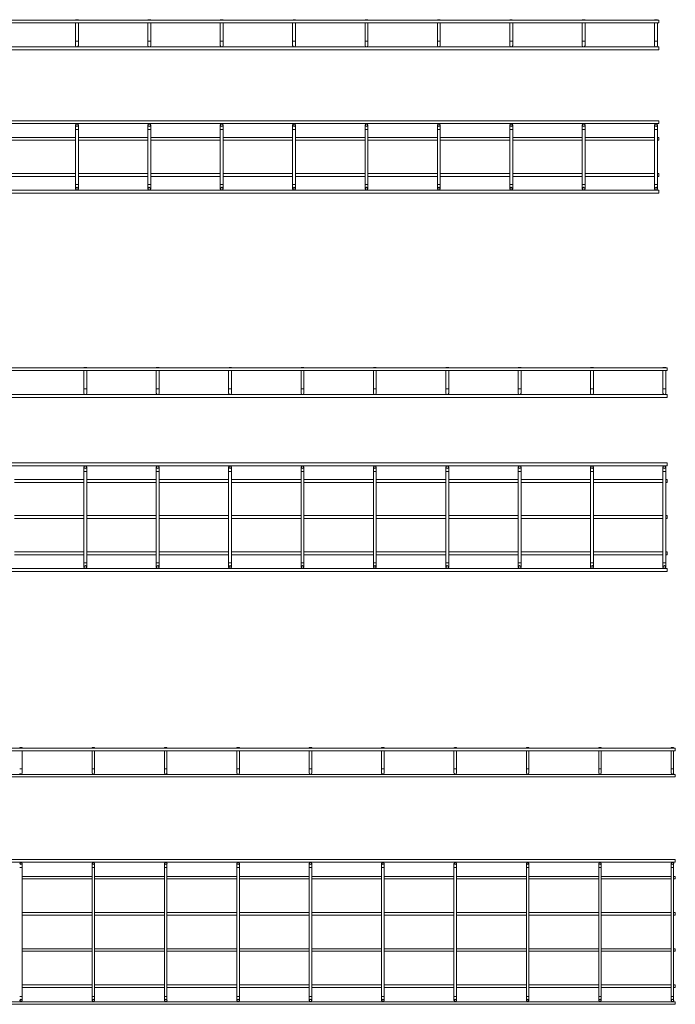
# Model space of a CAD drawing. Header units: millimetres. Extents: x -505 to 3449, y -3134 to -108.
# Tile 6 of 6: x 2529 to 3434, y -1469 to -108. Entities that reach past the tile are written whole.
import ezdxf

# ---------------------------------------------------------------- set-up
doc = ezdxf.new("R2010")
doc.units = ezdxf.units.MM

msp = doc.modelspace()

# ---------------------------------------------------------------- linework, layer by layer
at = {"color": 7, "linetype": 'Continuous', "lineweight": 15}
for p, q in [((2606.3, -108.4), (2605.8, -108.9)), ((2606.3, -108.4), (2609.3, -108.4)), ((2609.8, -108.9), (2609.3, -108.4)), ((2706.3, -108.4), (2705.8, -108.9)), ((2706.3, -108.4), (2709.3, -108.4)), ((2709.8, -108.9), (2709.3, -108.4)), ((2806.3, -108.4), (2805.8, -108.9)), ((2806.3, -108.4), (2809.3, -108.4)), ((2809.8, -108.9), (2809.3, -108.4)), ((2906.3, -108.4), (2905.8, -108.9)), ((2906.3, -108.4), (2909.3, -108.4)), ((2909.8, -108.9), (2909.3, -108.4)), ((3006.3, -108.4), (3005.8, -108.9)), ((3006.3, -108.4), (3009.3, -108.4)), ((3009.8, -108.9), (3009.3, -108.4)), ((3106.3, -108.4), (3105.8, -108.9)), ((3106.3, -108.4), (3109.3, -108.4)), ((3109.8, -108.9), (3109.3, -108.4)), ((3206.3, -108.4), (3205.8, -108.9)), ((3206.3, -108.4), (3209.3, -108.4)), ((3209.8, -108.9), (3209.3, -108.4)), ((3306.3, -108.4), (3305.8, -108.9)), ((3306.3, -108.4), (3309.3, -108.4)), ((3309.8, -108.9), (3309.3, -108.4)), ((3406.3, -108.4), (3405.8, -108.9)), ((3406.3, -108.4), (3409.3, -108.4)), ((3409.8, -108.9), (3409.3, -108.4)), ((3411.8, -108.9), (403.8, -108.9)), ((403.8, -112.9), (3411.8, -112.9)), ((2605.8, -112.9), (2605.8, -137.9)), ((2609.8, -137.9), (2609.8, -112.9)), ((2705.8, -112.9), (2705.8, -137.9)), ((2709.8, -137.9), (2709.8, -112.9)), ((2805.8, -112.9), (2805.8, -137.9)), ((2809.8, -137.9), (2809.8, -112.9)), ((2905.8, -112.9), (2905.8, -137.9)), ((2909.8, -137.9), (2909.8, -112.9)), ((3005.8, -112.9), (3005.8, -137.9)), ((3009.8, -137.9), (3009.8, -112.9)), ((3105.8, -112.9), (3105.8, -137.9)), ((3109.8, -137.9), (3109.8, -112.9)), ((3205.8, -112.9), (3205.8, -137.9)), ((3209.8, -137.9), (3209.8, -112.9)), ((3305.8, -112.9), (3305.8, -137.9)), ((3309.8, -137.9), (3309.8, -112.9)), ((3405.8, -112.9), (3405.8, -137.9)), ((3409.8, -137.9), (3409.8, -112.9)), ((3411.8, -108.9), (3411.8, -112.9)), ((3411.8, -145.9), (403.8, -145.9)), ((2605.8, -137.9), (2605.8, -143.9)), ((2609.8, -143.9), (2609.8, -137.9)), ((2705.8, -137.9), (2705.8, -143.9)), ((2709.8, -143.9), (2709.8, -137.9)), ((2805.8, -137.9), (2805.8, -143.9)), ((2809.8, -143.9), (2809.8, -137.9)), ((2905.8, -137.9), (2905.8, -143.9)), ((2909.8, -143.9), (2909.8, -137.9)), ((3005.8, -137.9), (3005.8, -143.9)), ((3009.8, -143.9), (3009.8, -137.9)), ((3105.8, -137.9), (3105.8, -143.9)), ((3109.8, -143.9), (3109.8, -137.9)), ((3205.8, -137.9), (3205.8, -143.9)), ((3209.8, -143.9), (3209.8, -137.9)), ((3305.8, -137.9), (3305.8, -143.9)), ((3309.8, -143.9), (3309.8, -137.9)), ((3405.8, -137.9), (3405.8, -143.9)), ((3409.8, -143.9), (3409.8, -137.9)), ((3411.8, -145.9), (3411.8, -149.9)), ((403.8, -149.9), (3411.8, -149.9)), ((3411.8, -248.1), (403.8, -248.1)), ((403.8, -252.1), (3411.8, -252.1)), ((2605.8, -254.1), (2605.8, -260.1)), ((2609.8, -260.1), (2609.8, -254.1)), ((2705.8, -254.1), (2705.8, -260.1)), ((2709.8, -260.1), (2709.8, -254.1)), ((2805.8, -254.1), (2805.8, -260.1)), ((2809.8, -260.1), (2809.8, -254.1)), ((2905.8, -254.1), (2905.8, -260.1)), ((2909.8, -260.1), (2909.8, -254.1)), ((3005.8, -254.1), (3005.8, -260.1)), ((3009.8, -260.1), (3009.8, -254.1)), ((3105.8, -254.1), (3105.8, -260.1)), ((3109.8, -260.1), (3109.8, -254.1)), ((3205.8, -254.1), (3205.8, -260.1)), ((3209.8, -260.1), (3209.8, -254.1)), ((3305.8, -254.1), (3305.8, -260.1)), ((3309.8, -260.1), (3309.8, -254.1)), ((3405.8, -254.1), (3405.8, -260.1)), ((3409.8, -260.1), (3409.8, -254.1)), ((3411.8, -248.1), (3411.8, -252.1)), ((2605.8, -271.1), (2509.8, -271.1)), ((2605.8, -260.1), (2605.8, -336.1)), ((2609.8, -336.1), (2609.8, -260.1)), ((2705.8, -271.1), (2609.8, -271.1)), ((2705.8, -260.1), (2705.8, -336.1)), ((2709.8, -336.1), (2709.8, -260.1)), ((2805.8, -271.1), (2709.8, -271.1)), ((2805.8, -260.1), (2805.8, -336.1)), ((2809.8, -336.1), (2809.8, -260.1)), ((2905.8, -271.1), (2809.8, -271.1)), ((2905.8, -260.1), (2905.8, -336.1)), ((2909.8, -336.1), (2909.8, -260.1)), ((3005.8, -271.1), (2909.8, -271.1)), ((3005.8, -260.1), (3005.8, -336.1)), ((3009.8, -336.1), (3009.8, -260.1)), ((3105.8, -271.1), (3009.8, -271.1)), ((3105.8, -260.1), (3105.8, -336.1)), ((3109.8, -336.1), (3109.8, -260.1)), ((3205.8, -271.1), (3109.8, -271.1)), ((3205.8, -260.1), (3205.8, -336.1)), ((3209.8, -336.1), (3209.8, -260.1)), ((3305.8, -271.1), (3209.8, -271.1)), ((3305.8, -260.1), (3305.8, -336.1)), ((3309.8, -336.1), (3309.8, -260.1)), ((3405.8, -271.1), (3309.8, -271.1)), ((3405.8, -260.1), (3405.8, -336.1)), ((3409.8, -336.1), (3409.8, -260.1)), ((3411.8, -271.1), (3409.8, -271.1)), ((3411.8, -271.1), (3411.8, -275.1)), ((2509.8, -275.1), (2605.8, -275.1)), ((2609.8, -275.1), (2705.8, -275.1)), ((2709.8, -275.1), (2805.8, -275.1)), ((2809.8, -275.1), (2905.8, -275.1)), ((2909.8, -275.1), (3005.8, -275.1)), ((3009.8, -275.1), (3105.8, -275.1)), ((3109.8, -275.1), (3205.8, -275.1)), ((3209.8, -275.1), (3305.8, -275.1)), ((3309.8, -275.1), (3405.8, -275.1)), ((3409.8, -275.1), (3411.8, -275.1)), ((2605.8, -321.1), (2509.8, -321.1)), ((2509.8, -325.1), (2605.8, -325.1)), ((2705.8, -321.1), (2609.8, -321.1)), ((2609.8, -325.1), (2705.8, -325.1)), ((2805.8, -321.1), (2709.8, -321.1)), ((2709.8, -325.1), (2805.8, -325.1)), ((2905.8, -321.1), (2809.8, -321.1)), ((2809.8, -325.1), (2905.8, -325.1)), ((3005.8, -321.1), (2909.8, -321.1)), ((2909.8, -325.1), (3005.8, -325.1)), ((3105.8, -321.1), (3009.8, -321.1)), ((3009.8, -325.1), (3105.8, -325.1)), ((3205.8, -321.1), (3109.8, -321.1)), ((3109.8, -325.1), (3205.8, -325.1)), ((3305.8, -321.1), (3209.8, -321.1)), ((3209.8, -325.1), (3305.8, -325.1)), ((3405.8, -321.1), (3309.8, -321.1)), ((3309.8, -325.1), (3405.8, -325.1)), ((3411.8, -321.1), (3409.8, -321.1)), ((3409.8, -325.1), (3411.8, -325.1)), ((3411.8, -321.1), (3411.8, -325.1)), ((2605.8, -336.1), (2605.8, -342.1)), ((2609.8, -342.1), (2609.8, -336.1)), ((2705.8, -336.1), (2705.8, -342.1)), ((2709.8, -342.1), (2709.8, -336.1)), ((2805.8, -336.1), (2805.8, -342.1)), ((2809.8, -342.1), (2809.8, -336.1)), ((2905.8, -336.1), (2905.8, -342.1)), ((2909.8, -342.1), (2909.8, -336.1)), ((3005.8, -336.1), (3005.8, -342.1)), ((3009.8, -342.1), (3009.8, -336.1)), ((3105.8, -336.1), (3105.8, -342.1)), ((3109.8, -342.1), (3109.8, -336.1)), ((3205.8, -336.1), (3205.8, -342.1)), ((3209.8, -342.1), (3209.8, -336.1)), ((3305.8, -336.1), (3305.8, -342.1)), ((3309.8, -342.1), (3309.8, -336.1)), ((3405.8, -336.1), (3405.8, -342.1)), ((3409.8, -342.1), (3409.8, -336.1)), ((3411.8, -344.1), (403.8, -344.1)), ((403.8, -348.1), (3411.8, -348.1)), ((3411.8, -344.1), (3411.8, -348.1)), ((3423.4, -589.4), (415.4, -589.4)), ((415.4, -593.4), (3423.4, -593.4)), ((2617.9, -588.9), (2617.4, -589.4)), ((2617.4, -593.4), (2617.4, -618.4)), ((2617.9, -588.9), (2620.9, -588.9)), ((2621.4, -589.4), (2620.9, -588.9)), ((2621.4, -618.4), (2621.4, -593.4)), ((2717.9, -588.9), (2717.4, -589.4)), ((2717.4, -593.4), (2717.4, -618.4)), ((2717.9, -588.9), (2720.9, -588.9)), ((2721.4, -589.4), (2720.9, -588.9)), ((2721.4, -618.4), (2721.4, -593.4)), ((2817.9, -588.9), (2817.4, -589.4)), ((2817.4, -593.4), (2817.4, -618.4)), ((2817.9, -588.9), (2820.9, -588.9)), ((2821.4, -589.4), (2820.9, -588.9)), ((2821.4, -618.4), (2821.4, -593.4)), ((2917.9, -588.9), (2917.4, -589.4)), ((2917.4, -593.4), (2917.4, -618.4)), ((2917.9, -588.9), (2920.9, -588.9)), ((2921.4, -589.4), (2920.9, -588.9)), ((2921.4, -618.4), (2921.4, -593.4)), ((3017.9, -588.9), (3017.4, -589.4)), ((3017.4, -593.4), (3017.4, -618.4)), ((3017.9, -588.9), (3020.9, -588.9)), ((3021.4, -589.4), (3020.9, -588.9)), ((3021.4, -618.4), (3021.4, -593.4)), ((3117.9, -588.9), (3117.4, -589.4)), ((3117.4, -593.4), (3117.4, -618.4)), ((3117.9, -588.9), (3120.9, -588.9)), ((3121.4, -589.4), (3120.9, -588.9)), ((3121.4, -618.4), (3121.4, -593.4)), ((3217.9, -588.9), (3217.4, -589.4)), ((3217.4, -593.4), (3217.4, -618.4)), ((3217.9, -588.9), (3220.9, -588.9)), ((3221.4, -589.4), (3220.9, -588.9)), ((3221.4, -618.4), (3221.4, -593.4)), ((3317.9, -588.9), (3317.4, -589.4)), ((3317.4, -593.4), (3317.4, -618.4)), ((3317.9, -588.9), (3320.9, -588.9)), ((3321.4, -589.4), (3320.9, -588.9)), ((3321.4, -618.4), (3321.4, -593.4)), ((3417.9, -588.9), (3417.4, -589.4)), ((3417.4, -593.4), (3417.4, -618.4)), ((3417.9, -588.9), (3420.9, -588.9)), ((3421.4, -589.4), (3420.9, -588.9)), ((3421.4, -618.4), (3421.4, -593.4)), ((3423.4, -589.4), (3423.4, -593.4)), ((2617.4, -618.4), (2617.4, -624.4)), ((2621.4, -624.4), (2621.4, -618.4)), ((2717.4, -618.4), (2717.4, -624.4)), ((2721.4, -624.4), (2721.4, -618.4)), ((2817.4, -618.4), (2817.4, -624.4)), ((2821.4, -624.4), (2821.4, -618.4)), ((2917.4, -618.4), (2917.4, -624.4)), ((2921.4, -624.4), (2921.4, -618.4)), ((3017.4, -618.4), (3017.4, -624.4)), ((3021.4, -624.4), (3021.4, -618.4)), ((3117.4, -618.4), (3117.4, -624.4)), ((3121.4, -624.4), (3121.4, -618.4)), ((3217.4, -618.4), (3217.4, -624.4)), ((3221.4, -624.4), (3221.4, -618.4)), ((3317.4, -618.4), (3317.4, -624.4)), ((3321.4, -624.4), (3321.4, -618.4)), ((3417.4, -618.4), (3417.4, -624.4)), ((3421.4, -624.4), (3421.4, -618.4)), ((3423.4, -626.4), (415.4, -626.4)), ((415.4, -630.4), (3423.4, -630.4)), ((3423.4, -626.4), (3423.4, -630.4)), ((3423.4, -720.9), (415.4, -720.9)), ((3423.4, -720.9), (3423.4, -724.9)), ((415.4, -724.9), (3423.4, -724.9)), ((2617.4, -726.9), (2617.4, -732.9)), ((2617.4, -732.9), (2617.4, -858.9)), ((2621.4, -732.9), (2621.4, -726.9)), ((2621.4, -858.9), (2621.4, -732.9)), ((2717.4, -726.9), (2717.4, -732.9)), ((2717.4, -732.9), (2717.4, -858.9)), ((2721.4, -732.9), (2721.4, -726.9)), ((2721.4, -858.9), (2721.4, -732.9)), ((2817.4, -726.9), (2817.4, -732.9)), ((2817.4, -732.9), (2817.4, -858.9)), ((2821.4, -732.9), (2821.4, -726.9)), ((2821.4, -858.9), (2821.4, -732.9)), ((2917.4, -726.9), (2917.4, -732.9)), ((2917.4, -732.9), (2917.4, -858.9)), ((2921.4, -732.9), (2921.4, -726.9)), ((2921.4, -858.9), (2921.4, -732.9)), ((3017.4, -726.9), (3017.4, -732.9)), ((3017.4, -732.9), (3017.4, -858.9)), ((3021.4, -732.9), (3021.4, -726.9)), ((3021.4, -858.9), (3021.4, -732.9)), ((3117.4, -726.9), (3117.4, -732.9)), ((3117.4, -732.9), (3117.4, -858.9)), ((3121.4, -732.9), (3121.4, -726.9)), ((3121.4, -858.9), (3121.4, -732.9)), ((3217.4, -726.9), (3217.4, -732.9)), ((3217.4, -732.9), (3217.4, -858.9)), ((3221.4, -732.9), (3221.4, -726.9)), ((3221.4, -858.9), (3221.4, -732.9)), ((3317.4, -726.9), (3317.4, -732.9)), ((3317.4, -732.9), (3317.4, -858.9)), ((3321.4, -732.9), (3321.4, -726.9)), ((3321.4, -858.9), (3321.4, -732.9)), ((3417.4, -726.9), (3417.4, -732.9)), ((3417.4, -732.9), (3417.4, -858.9)), ((3421.4, -732.9), (3421.4, -726.9)), ((3421.4, -858.9), (3421.4, -732.9)), ((2617.4, -743.9), (2521.4, -743.9)), ((2521.4, -747.9), (2617.4, -747.9)), ((2717.4, -743.9), (2621.4, -743.9)), ((2621.4, -747.9), (2717.4, -747.9)), ((2817.4, -743.9), (2721.4, -743.9)), ((2721.4, -747.9), (2817.4, -747.9)), ((2917.4, -743.9), (2821.4, -743.9)), ((2821.4, -747.9), (2917.4, -747.9)), ((3017.4, -743.9), (2921.4, -743.9)), ((2921.4, -747.9), (3017.4, -747.9)), ((3117.4, -743.9), (3021.4, -743.9)), ((3021.4, -747.9), (3117.4, -747.9)), ((3217.4, -743.9), (3121.4, -743.9)), ((3121.4, -747.9), (3217.4, -747.9)), ((3317.4, -743.9), (3221.4, -743.9)), ((3221.4, -747.9), (3317.4, -747.9)), ((3417.4, -743.9), (3321.4, -743.9)), ((3321.4, -747.9), (3417.4, -747.9)), ((3423.4, -743.9), (3421.4, -743.9)), ((3421.4, -747.9), (3423.4, -747.9)), ((3423.4, -743.9), (3423.4, -747.9)), ((2617.4, -793.9), (2521.4, -793.9)), ((2521.4, -797.9), (2617.4, -797.9)), ((2717.4, -793.9), (2621.4, -793.9)), ((2621.4, -797.9), (2717.4, -797.9)), ((2817.4, -793.9), (2721.4, -793.9)), ((2721.4, -797.9), (2817.4, -797.9)), ((2917.4, -793.9), (2821.4, -793.9)), ((2821.4, -797.9), (2917.4, -797.9)), ((3017.4, -793.9), (2921.4, -793.9)), ((2921.4, -797.9), (3017.4, -797.9)), ((3117.4, -793.9), (3021.4, -793.9)), ((3021.4, -797.9), (3117.4, -797.9)), ((3217.4, -793.9), (3121.4, -793.9)), ((3121.4, -797.9), (3217.4, -797.9)), ((3317.4, -793.9), (3221.4, -793.9)), ((3221.4, -797.9), (3317.4, -797.9)), ((3417.4, -793.9), (3321.4, -793.9)), ((3321.4, -797.9), (3417.4, -797.9)), ((3423.4, -793.9), (3421.4, -793.9)), ((3421.4, -797.9), (3423.4, -797.9)), ((3423.4, -793.9), (3423.4, -797.9)), ((2617.4, -843.9), (2521.4, -843.9)), ((2521.4, -847.9), (2617.4, -847.9)), ((2717.4, -843.9), (2621.4, -843.9)), ((2621.4, -847.9), (2717.4, -847.9)), ((2817.4, -843.9), (2721.4, -843.9)), ((2721.4, -847.9), (2817.4, -847.9)), ((2917.4, -843.9), (2821.4, -843.9)), ((2821.4, -847.9), (2917.4, -847.9)), ((3017.4, -843.9), (2921.4, -843.9)), ((2921.4, -847.9), (3017.4, -847.9)), ((3117.4, -843.9), (3021.4, -843.9)), ((3021.4, -847.9), (3117.4, -847.9)), ((3217.4, -843.9), (3121.4, -843.9)), ((3121.4, -847.9), (3217.4, -847.9)), ((3317.4, -843.9), (3221.4, -843.9)), ((3221.4, -847.9), (3317.4, -847.9)), ((3417.4, -843.9), (3321.4, -843.9)), ((3321.4, -847.9), (3417.4, -847.9)), ((3423.4, -843.9), (3421.4, -843.9)), ((3421.4, -847.9), (3423.4, -847.9)), ((3423.4, -843.9), (3423.4, -847.9)), ((3423.4, -866.9), (415.4, -866.9)), ((415.4, -870.9), (3423.4, -870.9)), ((2617.4, -858.9), (2617.4, -864.9)), ((2621.4, -864.9), (2621.4, -858.9)), ((2717.4, -858.9), (2717.4, -864.9)), ((2721.4, -864.9), (2721.4, -858.9)), ((2817.4, -858.9), (2817.4, -864.9)), ((2821.4, -864.9), (2821.4, -858.9)), ((2917.4, -858.9), (2917.4, -864.9)), ((2921.4, -864.9), (2921.4, -858.9)), ((3017.4, -858.9), (3017.4, -864.9)), ((3021.4, -864.9), (3021.4, -858.9)), ((3117.4, -858.9), (3117.4, -864.9)), ((3121.4, -864.9), (3121.4, -858.9)), ((3217.4, -858.9), (3217.4, -864.9)), ((3221.4, -864.9), (3221.4, -858.9)), ((3317.4, -858.9), (3317.4, -864.9)), ((3321.4, -864.9), (3321.4, -858.9)), ((3417.4, -858.9), (3417.4, -864.9)), ((3421.4, -864.9), (3421.4, -858.9)), ((3423.4, -866.9), (3423.4, -870.9)), ((3434.5, -1115.3), (426.5, -1115.3)), ((2529.2, -1114.5), (2528.7, -1115)), ((2532.2, -1115), (2528.7, -1115)), ((2529.2, -1114.5), (2531.7, -1114.5)), ((2532.2, -1115), (2531.7, -1114.5)), ((2532.2, -1115.3), (2532.2, -1115)), ((2629.2, -1114.5), (2628.7, -1115)), ((2628.7, -1115), (2628.7, -1115.3)), ((2632.2, -1115), (2628.7, -1115)), ((2629.2, -1114.5), (2631.7, -1114.5)), ((2632.2, -1115), (2631.7, -1114.5)), ((2632.2, -1115.3), (2632.2, -1115)), ((2729.2, -1114.5), (2728.7, -1115)), ((2728.7, -1115), (2728.7, -1115.3)), ((2732.2, -1115), (2728.7, -1115)), ((2729.2, -1114.5), (2731.7, -1114.5)), ((2732.2, -1115), (2731.7, -1114.5)), ((2732.2, -1115.3), (2732.2, -1115)), ((2829.2, -1114.5), (2828.7, -1115)), ((2828.7, -1115), (2828.7, -1115.3)), ((2832.2, -1115), (2828.7, -1115)), ((2829.2, -1114.5), (2831.7, -1114.5)), ((2832.2, -1115), (2831.7, -1114.5)), ((2832.2, -1115.3), (2832.2, -1115)), ((2929.2, -1114.5), (2928.7, -1115)), ((2928.7, -1115), (2928.7, -1115.3)), ((2932.2, -1115), (2928.7, -1115)), ((2929.2, -1114.5), (2931.7, -1114.5)), ((2932.2, -1115), (2931.7, -1114.5)), ((2932.2, -1115.3), (2932.2, -1115)), ((3029.2, -1114.5), (3028.7, -1115)), ((3028.7, -1115), (3028.7, -1115.3)), ((3032.2, -1115), (3028.7, -1115)), ((3029.2, -1114.5), (3031.7, -1114.5)), ((3032.2, -1115), (3031.7, -1114.5)), ((3032.2, -1115.3), (3032.2, -1115)), ((3129.2, -1114.5), (3128.7, -1115)), ((3128.7, -1115), (3128.7, -1115.3)), ((3132.2, -1115), (3128.7, -1115)), ((3129.2, -1114.5), (3131.7, -1114.5)), ((3132.2, -1115), (3131.7, -1114.5)), ((3132.2, -1115.3), (3132.2, -1115)), ((3229.2, -1114.5), (3228.7, -1115)), ((3228.7, -1115), (3228.7, -1115.3)), ((3232.2, -1115), (3228.7, -1115)), ((3229.2, -1114.5), (3231.7, -1114.5)), ((3232.2, -1115), (3231.7, -1114.5)), ((3232.2, -1115.3), (3232.2, -1115)), ((3329.2, -1114.5), (3328.7, -1115)), ((3328.7, -1115), (3328.7, -1115.3)), ((3332.2, -1115), (3328.7, -1115)), ((3329.2, -1114.5), (3331.7, -1114.5)), ((3332.2, -1115), (3331.7, -1114.5)), ((3332.2, -1115.3), (3332.2, -1115)), ((3429.2, -1114.5), (3428.7, -1115)), ((3428.7, -1115), (3428.7, -1115.3)), ((3432.2, -1115), (3428.7, -1115)), ((3429.2, -1114.5), (3431.7, -1114.5)), ((3432.2, -1115), (3431.7, -1114.5)), ((3432.2, -1115.3), (3432.2, -1115)), ((3434.5, -1115.3), (3434.5, -1118.8)), ((426.5, -1118.8), (3434.5, -1118.8)), ((2532.2, -1144), (2532.2, -1118.8)), ((2628.7, -1118.8), (2628.7, -1144)), ((2632.2, -1144), (2632.2, -1118.8)), ((2728.7, -1118.8), (2728.7, -1144)), ((2732.2, -1144), (2732.2, -1118.8)), ((2828.7, -1118.8), (2828.7, -1144)), ((2832.2, -1144), (2832.2, -1118.8)), ((2928.7, -1118.8), (2928.7, -1144)), ((2932.2, -1144), (2932.2, -1118.8)), ((3028.7, -1118.8), (3028.7, -1144)), ((3032.2, -1144), (3032.2, -1118.8)), ((3128.7, -1118.8), (3128.7, -1144)), ((3132.2, -1144), (3132.2, -1118.8)), ((3228.7, -1118.8), (3228.7, -1144)), ((3232.2, -1144), (3232.2, -1118.8)), ((3328.7, -1118.8), (3328.7, -1144)), ((3332.2, -1144), (3332.2, -1118.8)), ((3428.7, -1118.8), (3428.7, -1144)), ((3432.2, -1144), (3432.2, -1118.8)), ((3434.5, -1151.5), (426.5, -1151.5)), ((426.5, -1155), (3434.5, -1155)), ((2532.2, -1149.7), (2532.2, -1144)), ((2628.7, -1144), (2628.7, -1149.7)), ((2632.2, -1149.7), (2632.2, -1144)), ((2728.7, -1144), (2728.7, -1149.7)), ((2732.2, -1149.7), (2732.2, -1144)), ((2828.7, -1144), (2828.7, -1149.7)), ((2832.2, -1149.7), (2832.2, -1144)), ((2928.7, -1144), (2928.7, -1149.7)), ((2932.2, -1149.7), (2932.2, -1144)), ((3028.7, -1144), (3028.7, -1149.7)), ((3032.2, -1149.7), (3032.2, -1144)), ((3128.7, -1144), (3128.7, -1149.7)), ((3132.2, -1149.7), (3132.2, -1144)), ((3228.7, -1144), (3228.7, -1149.7)), ((3232.2, -1149.7), (3232.2, -1144)), ((3328.7, -1144), (3328.7, -1149.7)), ((3332.2, -1149.7), (3332.2, -1144)), ((3428.7, -1144), (3428.7, -1149.7)), ((3432.2, -1149.7), (3432.2, -1144)), ((3434.5, -1151.5), (3434.5, -1155)), ((3434.5, -1269.3), (426.5, -1269.3)), ((426.5, -1272.8), (3434.5, -1272.8)), ((2532.2, -1280.3), (2532.2, -1274.5)), ((2628.7, -1274.5), (2628.7, -1280.3)), ((2632.2, -1280.3), (2632.2, -1274.5)), ((2728.7, -1274.5), (2728.7, -1280.3)), ((2732.2, -1280.3), (2732.2, -1274.5)), ((2828.7, -1274.5), (2828.7, -1280.3)), ((2832.2, -1280.3), (2832.2, -1274.5)), ((2928.7, -1274.5), (2928.7, -1280.3)), ((2932.2, -1280.3), (2932.2, -1274.5)), ((3028.7, -1274.5), (3028.7, -1280.3)), ((3032.2, -1280.3), (3032.2, -1274.5)), ((3128.7, -1274.5), (3128.7, -1280.3)), ((3132.2, -1280.3), (3132.2, -1274.5)), ((3228.7, -1274.5), (3228.7, -1280.3)), ((3232.2, -1280.3), (3232.2, -1274.5)), ((3328.7, -1274.5), (3328.7, -1280.3)), ((3332.2, -1280.3), (3332.2, -1274.5)), ((3428.7, -1274.5), (3428.7, -1280.3)), ((3432.2, -1280.3), (3432.2, -1274.5)), ((3434.5, -1269.3), (3434.5, -1272.8)), ((2532.2, -1458.3), (2532.2, -1280.3)), ((2628.7, -1292.5), (2532.2, -1292.5)), ((2628.7, -1280.3), (2628.7, -1458.3)), ((2632.2, -1458.3), (2632.2, -1280.3)), ((2728.7, -1292.5), (2632.2, -1292.5)), ((2728.7, -1280.3), (2728.7, -1458.3)), ((2732.2, -1458.3), (2732.2, -1280.3)), ((2828.7, -1292.5), (2732.2, -1292.5)), ((2828.7, -1280.3), (2828.7, -1458.3)), ((2832.2, -1458.3), (2832.2, -1280.3)), ((2928.7, -1292.5), (2832.2, -1292.5)), ((2928.7, -1280.3), (2928.7, -1458.3)), ((2932.2, -1458.3), (2932.2, -1280.3)), ((3028.7, -1292.5), (2932.2, -1292.5)), ((3028.7, -1280.3), (3028.7, -1458.3)), ((3032.2, -1458.3), (3032.2, -1280.3)), ((3128.7, -1292.5), (3032.2, -1292.5)), ((3128.7, -1280.3), (3128.7, -1458.3)), ((3132.2, -1458.3), (3132.2, -1280.3)), ((3228.7, -1292.5), (3132.2, -1292.5)), ((3228.7, -1280.3), (3228.7, -1458.3)), ((3232.2, -1458.3), (3232.2, -1280.3)), ((3328.7, -1292.5), (3232.2, -1292.5)), ((3328.7, -1280.3), (3328.7, -1458.3)), ((3332.2, -1458.3), (3332.2, -1280.3)), ((3428.7, -1292.5), (3332.2, -1292.5)), ((3428.7, -1280.3), (3428.7, -1458.3)), ((3432.2, -1458.3), (3432.2, -1280.3)), ((3434.5, -1292.5), (3432.2, -1292.5)), ((3434.5, -1292.5), (3434.5, -1296)), ((2532.2, -1296), (2628.7, -1296)), ((2632.2, -1296), (2728.7, -1296)), ((2732.2, -1296), (2828.7, -1296)), ((2832.2, -1296), (2928.7, -1296)), ((2932.2, -1296), (3028.7, -1296)), ((3032.2, -1296), (3128.7, -1296)), ((3132.2, -1296), (3228.7, -1296)), ((3232.2, -1296), (3328.7, -1296)), ((3332.2, -1296), (3428.7, -1296)), ((3432.2, -1296), (3434.5, -1296)), ((2628.7, -1342.5), (2532.2, -1342.5)), ((2532.2, -1346), (2628.7, -1346)), ((2728.7, -1342.5), (2632.2, -1342.5)), ((2632.2, -1346), (2728.7, -1346)), ((2828.7, -1342.5), (2732.2, -1342.5)), ((2732.2, -1346), (2828.7, -1346)), ((2928.7, -1342.5), (2832.2, -1342.5)), ((2832.2, -1346), (2928.7, -1346)), ((3028.7, -1342.5), (2932.2, -1342.5)), ((2932.2, -1346), (3028.7, -1346)), ((3128.7, -1342.5), (3032.2, -1342.5)), ((3032.2, -1346), (3128.7, -1346)), ((3228.7, -1342.5), (3132.2, -1342.5)), ((3132.2, -1346), (3228.7, -1346)), ((3328.7, -1342.5), (3232.2, -1342.5)), ((3232.2, -1346), (3328.7, -1346)), ((3428.7, -1342.5), (3332.2, -1342.5)), ((3332.2, -1346), (3428.7, -1346)), ((3434.5, -1342.5), (3432.2, -1342.5)), ((3432.2, -1346), (3434.5, -1346)), ((3434.5, -1342.5), (3434.5, -1346)), ((2628.7, -1392.5), (2532.2, -1392.5)), ((2532.2, -1396), (2628.7, -1396)), ((2728.7, -1392.5), (2632.2, -1392.5)), ((2632.2, -1396), (2728.7, -1396)), ((2828.7, -1392.5), (2732.2, -1392.5)), ((2732.2, -1396), (2828.7, -1396)), ((2928.7, -1392.5), (2832.2, -1392.5)), ((2832.2, -1396), (2928.7, -1396)), ((3028.7, -1392.5), (2932.2, -1392.5)), ((2932.2, -1396), (3028.7, -1396)), ((3128.7, -1392.5), (3032.2, -1392.5)), ((3032.2, -1396), (3128.7, -1396)), ((3228.7, -1392.5), (3132.2, -1392.5)), ((3132.2, -1396), (3228.7, -1396)), ((3328.7, -1392.5), (3232.2, -1392.5)), ((3232.2, -1396), (3328.7, -1396)), ((3428.7, -1392.5), (3332.2, -1392.5)), ((3332.2, -1396), (3428.7, -1396)), ((3434.5, -1392.5), (3432.2, -1392.5)), ((3432.2, -1396), (3434.5, -1396)), ((3434.5, -1392.5), (3434.5, -1396)), ((2628.7, -1442.5), (2532.2, -1442.5)), ((2728.7, -1442.5), (2632.2, -1442.5)), ((2828.7, -1442.5), (2732.2, -1442.5)), ((2928.7, -1442.5), (2832.2, -1442.5)), ((3028.7, -1442.5), (2932.2, -1442.5)), ((3128.7, -1442.5), (3032.2, -1442.5)), ((3228.7, -1442.5), (3132.2, -1442.5)), ((3328.7, -1442.5), (3232.2, -1442.5)), ((3428.7, -1442.5), (3332.2, -1442.5)), ((3434.5, -1442.5), (3432.2, -1442.5)), ((3434.5, -1442.5), (3434.5, -1446)), ((2532.2, -1446), (2628.7, -1446)), ((2632.2, -1446), (2728.7, -1446)), ((2732.2, -1446), (2828.7, -1446)), ((2832.2, -1446), (2928.7, -1446)), ((2932.2, -1446), (3028.7, -1446)), ((3032.2, -1446), (3128.7, -1446)), ((3132.2, -1446), (3228.7, -1446)), ((3232.2, -1446), (3328.7, -1446)), ((3332.2, -1446), (3428.7, -1446)), ((3432.2, -1446), (3434.5, -1446)), ((3434.5, -1465.8), (426.5, -1465.8)), ((426.5, -1469.3), (3434.5, -1469.3)), ((2532.2, -1464), (2532.2, -1458.3)), ((2628.7, -1458.3), (2628.7, -1464)), ((2632.2, -1464), (2632.2, -1458.3)), ((2728.7, -1458.3), (2728.7, -1464)), ((2732.2, -1464), (2732.2, -1458.3)), ((2828.7, -1458.3), (2828.7, -1464)), ((2832.2, -1464), (2832.2, -1458.3)), ((2928.7, -1458.3), (2928.7, -1464)), ((2932.2, -1464), (2932.2, -1458.3)), ((3028.7, -1458.3), (3028.7, -1464)), ((3032.2, -1464), (3032.2, -1458.3)), ((3128.7, -1458.3), (3128.7, -1464)), ((3132.2, -1464), (3132.2, -1458.3)), ((3228.7, -1458.3), (3228.7, -1464)), ((3232.2, -1464), (3232.2, -1458.3)), ((3328.7, -1458.3), (3328.7, -1464)), ((3332.2, -1464), (3332.2, -1458.3)), ((3428.7, -1458.3), (3428.7, -1464)), ((3432.2, -1464), (3432.2, -1458.3)), ((3434.5, -1465.8), (3434.5, -1469.3))]:
    msp.add_line(p, q, dxfattribs=at)
at = {"color": 8, "linetype": 'Continuous', "lineweight": 15}
for p, q in [((2609.8, -137.9), (2605.8, -137.9)), ((2709.8, -137.9), (2705.8, -137.9)), ((2809.8, -137.9), (2805.8, -137.9)), ((2909.8, -137.9), (2905.8, -137.9)), ((3009.8, -137.9), (3005.8, -137.9)), ((3109.8, -137.9), (3105.8, -137.9)), ((3209.8, -137.9), (3205.8, -137.9)), ((3309.8, -137.9), (3305.8, -137.9)), ((3409.8, -137.9), (3405.8, -137.9)), ((2605.8, -260.1), (2609.8, -260.1)), ((2705.8, -260.1), (2709.8, -260.1)), ((2805.8, -260.1), (2809.8, -260.1)), ((2905.8, -260.1), (2909.8, -260.1)), ((3005.8, -260.1), (3009.8, -260.1)), ((3105.8, -260.1), (3109.8, -260.1)), ((3205.8, -260.1), (3209.8, -260.1)), ((3305.8, -260.1), (3309.8, -260.1)), ((3405.8, -260.1), (3409.8, -260.1)), ((2605.8, -336.1), (2609.8, -336.1)), ((2705.8, -336.1), (2709.8, -336.1)), ((2805.8, -336.1), (2809.8, -336.1)), ((2905.8, -336.1), (2909.8, -336.1)), ((3005.8, -336.1), (3009.8, -336.1)), ((3105.8, -336.1), (3109.8, -336.1)), ((3205.8, -336.1), (3209.8, -336.1)), ((3305.8, -336.1), (3309.8, -336.1)), ((3405.8, -336.1), (3409.8, -336.1)), ((2621.4, -618.4), (2617.4, -618.4)), ((2721.4, -618.4), (2717.4, -618.4)), ((2821.4, -618.4), (2817.4, -618.4)), ((2921.4, -618.4), (2917.4, -618.4)), ((3021.4, -618.4), (3017.4, -618.4)), ((3121.4, -618.4), (3117.4, -618.4)), ((3221.4, -618.4), (3217.4, -618.4)), ((3321.4, -618.4), (3317.4, -618.4)), ((3421.4, -618.4), (3417.4, -618.4)), ((2617.4, -732.9), (2621.4, -732.9)), ((2717.4, -732.9), (2721.4, -732.9)), ((2817.4, -732.9), (2821.4, -732.9)), ((2917.4, -732.9), (2921.4, -732.9)), ((3017.4, -732.9), (3021.4, -732.9)), ((3117.4, -732.9), (3121.4, -732.9)), ((3217.4, -732.9), (3221.4, -732.9)), ((3317.4, -732.9), (3321.4, -732.9)), ((3417.4, -732.9), (3421.4, -732.9)), ((2617.4, -858.9), (2621.4, -858.9)), ((2717.4, -858.9), (2721.4, -858.9)), ((2817.4, -858.9), (2821.4, -858.9)), ((2917.4, -858.9), (2921.4, -858.9)), ((3017.4, -858.9), (3021.4, -858.9)), ((3117.4, -858.9), (3121.4, -858.9)), ((3217.4, -858.9), (3221.4, -858.9)), ((3317.4, -858.9), (3321.4, -858.9)), ((3417.4, -858.9), (3421.4, -858.9)), ((2532.2, -1144), (2528.7, -1144)), ((2632.2, -1144), (2628.7, -1144)), ((2732.2, -1144), (2728.7, -1144)), ((2832.2, -1144), (2828.7, -1144)), ((2932.2, -1144), (2928.7, -1144)), ((3032.2, -1144), (3028.7, -1144)), ((3132.2, -1144), (3128.7, -1144)), ((3232.2, -1144), (3228.7, -1144)), ((3332.2, -1144), (3328.7, -1144)), ((3432.2, -1144), (3428.7, -1144)), ((2528.7, -1280.3), (2532.2, -1280.3)), ((2628.7, -1280.3), (2632.2, -1280.3)), ((2728.7, -1280.3), (2732.2, -1280.3)), ((2828.7, -1280.3), (2832.2, -1280.3)), ((2928.7, -1280.3), (2932.2, -1280.3)), ((3028.7, -1280.3), (3032.2, -1280.3)), ((3128.7, -1280.3), (3132.2, -1280.3)), ((3228.7, -1280.3), (3232.2, -1280.3)), ((3328.7, -1280.3), (3332.2, -1280.3)), ((3428.7, -1280.3), (3432.2, -1280.3)), ((2528.7, -1458.3), (2532.2, -1458.3)), ((2628.7, -1458.3), (2632.2, -1458.3)), ((2728.7, -1458.3), (2732.2, -1458.3)), ((2828.7, -1458.3), (2832.2, -1458.3)), ((2928.7, -1458.3), (2932.2, -1458.3)), ((3028.7, -1458.3), (3032.2, -1458.3)), ((3128.7, -1458.3), (3132.2, -1458.3)), ((3228.7, -1458.3), (3232.2, -1458.3)), ((3328.7, -1458.3), (3332.2, -1458.3)), ((3428.7, -1458.3), (3432.2, -1458.3))]:
    msp.add_line(p, q, dxfattribs=at)
at = {"color": 7, "linetype": 'Continuous', "lineweight": 15}
for centre, radius in [((2607.8, -254.1), 2), ((2607.8, -254.1), 1.5), ((2707.8, -254.1), 2), ((2707.8, -254.1), 1.5), ((2807.8, -254.1), 2), ((2807.8, -254.1), 1.5), ((2907.8, -254.1), 2), ((2907.8, -254.1), 1.5), ((3007.8, -254.1), 2), ((3007.8, -254.1), 1.5), ((3107.8, -254.1), 2), ((3107.8, -254.1), 1.5), ((3207.8, -254.1), 2), ((3207.8, -254.1), 1.5), ((3307.8, -254.1), 2), ((3307.8, -254.1), 1.5), ((3407.8, -254.1), 2), ((3407.8, -254.1), 1.5), ((2607.8, -342.1), 2), ((2707.8, -342.1), 2), ((2807.8, -342.1), 2), ((2907.8, -342.1), 2), ((3007.8, -342.1), 2), ((3107.8, -342.1), 2), ((3207.8, -342.1), 2), ((3307.8, -342.1), 2), ((3407.8, -342.1), 2), ((2607.8, -342.1), 1.5), ((2707.8, -342.1), 1.5), ((2807.8, -342.1), 1.5), ((2907.8, -342.1), 1.5), ((3007.8, -342.1), 1.5), ((3107.8, -342.1), 1.5), ((3207.8, -342.1), 1.5), ((3307.8, -342.1), 1.5), ((3407.8, -342.1), 1.5), ((2619.4, -726.9), 2), ((2619.4, -726.9), 1.5), ((2719.4, -726.9), 2), ((2719.4, -726.9), 1.5), ((2819.4, -726.9), 2), ((2819.4, -726.9), 1.5), ((2919.4, -726.9), 2), ((2919.4, -726.9), 1.5), ((3019.4, -726.9), 2), ((3019.4, -726.9), 1.5), ((3119.4, -726.9), 2), ((3119.4, -726.9), 1.5), ((3219.4, -726.9), 2), ((3219.4, -726.9), 1.5), ((3319.4, -726.9), 2), ((3319.4, -726.9), 1.5), ((3419.4, -726.9), 2), ((3419.4, -726.9), 1.5), ((2619.4, -864.9), 2), ((2619.4, -864.9), 1.5), ((2719.4, -864.9), 2), ((2719.4, -864.9), 1.5), ((2819.4, -864.9), 2), ((2819.4, -864.9), 1.5), ((2919.4, -864.9), 2), ((2919.4, -864.9), 1.5), ((3019.4, -864.9), 2), ((3019.4, -864.9), 1.5), ((3119.4, -864.9), 2), ((3119.4, -864.9), 1.5), ((3219.4, -864.9), 2), ((3219.4, -864.9), 1.5), ((3319.4, -864.9), 2), ((3319.4, -864.9), 1.5), ((3419.4, -864.9), 2), ((3419.4, -864.9), 1.5), ((2530.5, -1274.5), 1.75), ((2530.5, -1274.5), 1.25), ((2630.5, -1274.5), 1.75), ((2630.5, -1274.5), 1.25), ((2730.5, -1274.5), 1.75), ((2730.5, -1274.5), 1.25), ((2830.5, -1274.5), 1.75), ((2830.5, -1274.5), 1.25), ((2930.5, -1274.5), 1.75), ((2930.5, -1274.5), 1.25), ((3030.5, -1274.5), 1.75), ((3030.5, -1274.5), 1.25), ((3130.5, -1274.5), 1.75), ((3130.5, -1274.5), 1.25), ((3230.5, -1274.5), 1.75), ((3230.5, -1274.5), 1.25), ((3330.5, -1274.5), 1.75), ((3330.5, -1274.5), 1.25), ((3430.5, -1274.5), 1.75), ((3430.5, -1274.5), 1.25), ((2530.5, -1464), 1.75), ((2530.5, -1464), 1.25), ((2630.5, -1464), 1.75), ((2630.5, -1464), 1.25), ((2730.5, -1464), 1.75), ((2730.5, -1464), 1.25), ((2830.5, -1464), 1.75), ((2830.5, -1464), 1.25), ((2930.5, -1464), 1.75), ((2930.5, -1464), 1.25), ((3030.5, -1464), 1.75), ((3030.5, -1464), 1.25), ((3130.5, -1464), 1.75), ((3130.5, -1464), 1.25), ((3230.5, -1464), 1.75), ((3230.5, -1464), 1.25), ((3330.5, -1464), 1.75), ((3330.5, -1464), 1.25), ((3430.5, -1464), 1.75), ((3430.5, -1464), 1.25)]:
    msp.add_circle(centre, radius, dxfattribs=at)
for centre, radius, end in [((2607.8, -143.9), 2, 0), ((2707.8, -143.9), 2, 0), ((2807.8, -143.9), 2, 0), ((2907.8, -143.9), 2, 0), ((3007.8, -143.9), 2, 0), ((3107.8, -143.9), 2, 0), ((3207.8, -143.9), 2, 0), ((3307.8, -143.9), 2, 0), ((3407.8, -143.9), 2, 0), ((2619.4, -624.4), 2, 0), ((2719.4, -624.4), 2, 360), ((2819.4, -624.4), 2, 0), ((2919.4, -624.4), 2, 360), ((3019.4, -624.4), 2, 0), ((3119.4, -624.4), 2, 0), ((3219.4, -624.4), 2, 0), ((3319.4, -624.4), 2, 0), ((3419.4, -624.4), 2, 0), ((2530.5, -1149.7), 1.75, 0), ((2630.5, -1149.7), 1.75, 0), ((2730.5, -1149.7), 1.75, 0), ((2830.5, -1149.7), 1.75, 0), ((2930.5, -1149.7), 1.75, 0), ((3030.5, -1149.7), 1.75, 0), ((3130.5, -1149.7), 1.75, 0), ((3230.5, -1149.7), 1.75, 0), ((3330.5, -1149.7), 1.75, 0), ((3430.5, -1149.7), 1.75, 0)]:
    msp.add_arc(centre, radius, 180, end, dxfattribs=at)

doc.saveas('drawing.dxf')
